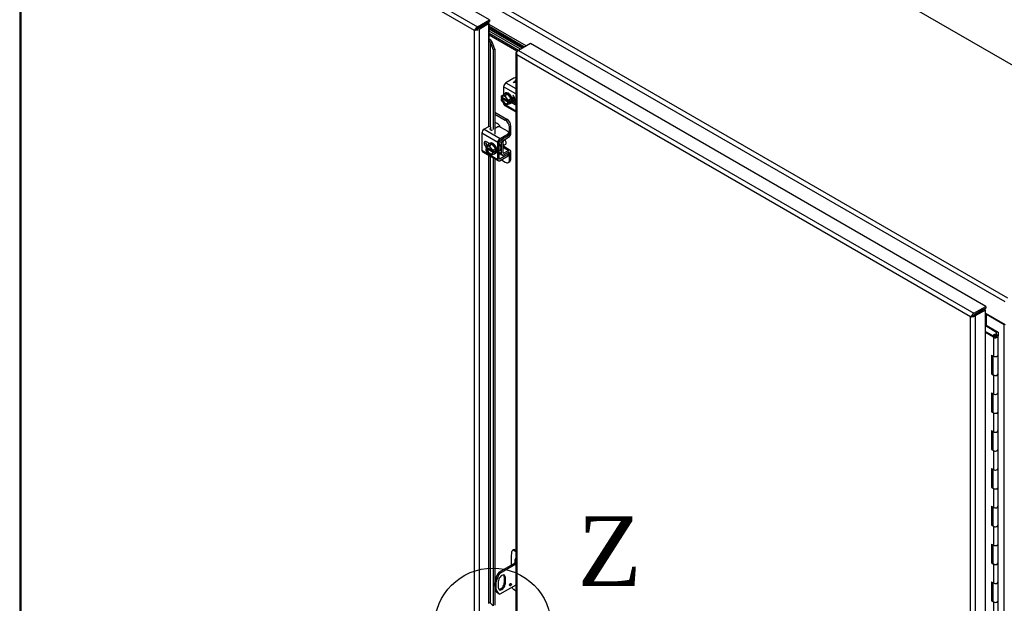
# Model space of a CAD drawing. Header units: inches. Extents: x 2 to 538, y -2 to 358.
# Tile 36 of 38: x 469 to 511, y 310 to 335. Entities that reach past the tile are written whole.
import ezdxf
from ezdxf.enums import TextEntityAlignment as Align
from ezdxf.lldxf.tags import DXFTag

# ---------------------------------------------------------------- set-up
doc = ezdxf.new("R2010")
doc.units = ezdxf.units.IN
doc.header["$MEASUREMENT"] = 0
for name, color, linetype in [('COM40153-2', 7, 'Continuous'), ('COM42667', 7, 'Continuous'), ('COM42780', 7, 'Continuous'), ('COM50780', 7, 'Continuous'), ('COM52167-15', 7, 'Continuous'), ('COM52168-15', 7, 'Continuous'), ('COM54746-68', 7, 'Continuous'), ('COM70098', 7, 'Continuous'), ('COM70110-2', 7, 'Continuous'), ('COM71188-5', 7, 'Continuous'), ('Default', 7, 'Continuous'), ('GSK86006', 7, 'Continuous'), ('SCC19011', 7, 'Continuous'), ('SPR20265', 7, 'Continuous'), ('WAF25035', 7, 'Continuous')]:
    doc.layers.add(name, color=color, linetype=linetype)
doc.styles.add('SEACAD_Times_New_Roman', font='times.ttf')
tags = doc.linetypes.add('CENTER2', pattern=[1.125, 0.75, -0.125, 0.125, -0.125]).pattern_tags.tags
tags[10:11] = [DXFTag(74, 4), DXFTag(75, 0), DXFTag(340, '0'), DXFTag(46, 0.0), DXFTag(50, 0.0), DXFTag(44, 0.0), DXFTag(45, 0.0)]
tags[8:9] = [DXFTag(74, 4), DXFTag(75, 0), DXFTag(340, '0'), DXFTag(46, 0.0), DXFTag(50, 0.0), DXFTag(44, 0.0), DXFTag(45, 0.0)]
tags[6:7] = [DXFTag(74, 4), DXFTag(75, 0), DXFTag(340, '0'), DXFTag(46, 0.0), DXFTag(50, 0.0), DXFTag(44, 0.0), DXFTag(45, 0.0)]
tags[4:5] = [DXFTag(74, 4), DXFTag(75, 0), DXFTag(340, '0'), DXFTag(46, 0.0), DXFTag(50, 0.0), DXFTag(44, 0.0), DXFTag(45, 0.0)]

# ---------------------------------------------------------------- blocks, each defined once
blk = doc.blocks.new('SE5')
at = {"layer": 'COM40153-2', "color": 7, "linetype": 'Continuous'}
for p, q in [((489.939, 311.575), (489.96, 311.835)), ((490.035, 311.913), (489.985, 311.884)), ((490.09, 311.91), (490.04, 311.882)), ((490.04, 311.882), (490.136, 311.836)), ((490.136, 311.888), (490.09, 311.91)), ((489.939, 311.253), (489.939, 311.575)), ((490.094, 311.456), (490.136, 311.481)), ((490.094, 311.456), (490.094, 311.342)), ((490.136, 310.129), (490.04, 310.194))]:
    blk.add_line(p, q, dxfattribs=at)
for centre, major_axis, start_param, end_param in [((490.048, 311.776), (0.063, -0.108), 2.443461, 3.839724), ((490.097, 311.804), (0.062, -0.108), 2.443461, 3.141593), ((490.226, 311.38), (0.094, -0.162), 3.102013, 3.926991), ((490.048, 310.292), (-0.062, 0.108), 1.242019, 2.268928), ((489.06, 309.528), (-0.175, 0), 5.101688, 5.497787)]:
    blk.add_ellipse(centre, major_axis=major_axis, ratio=0.57735, start_param=start_param, end_param=end_param, dxfattribs=at)
at = {"layer": 'COM42667', "color": 7, "linetype": 'Continuous'}
for p, q in [((490.049, 332.279), (489.708, 332.082)), ((490.102, 332.177), (490.122, 332.188)), ((490.126, 332.163), (490.102, 332.177)), ((490.103, 332.176), (490.122, 332.187)), ((490.122, 332.188), (490.136, 332.18)), ((490.122, 332.187), (490.122, 332.188)), ((490.122, 332.187), (490.136, 332.179)), ((489.607, 331.907), (489.607, 331.572)), ((490.136, 331.602), (489.607, 331.907)), ((489.708, 332.082), (490.136, 331.835)), ((490.011, 332.097), (490.126, 332.163)), ((490.029, 332.087), (490.011, 332.097)), ((490.012, 332.097), (490.126, 332.162)), ((490.136, 332.097), (490.029, 332.087)), ((490.136, 332.144), (490.068, 332.105)), ((490.068, 332.105), (490.136, 332.112)), ((490.068, 332.104), (490.136, 332.111)), ((490.068, 332.104), (490.068, 332.105)), ((490.126, 332.162), (490.126, 332.163)), ((490.099, 331.374), (489.957, 331.456)), ((489.607, 331.194), (489.607, 331.179)), ((489.607, 331.179), (489.627, 331.168)), ((489.636, 331.114), (490.136, 330.825)), ((489.676, 331.14), (490.136, 330.874)), ((489.957, 331.226), (490.099, 331.145)), ((489.985, 331.288), (490.136, 331.2)), ((490.136, 331.167), (490.099, 331.145)), ((488.948, 330.179), (488.768, 330.074)), ((488.768, 330.074), (489.454, 329.678)), ((489.025, 330.081), (489.05, 330.147)), ((489.025, 330.067), (489.025, 330.081)), ((489.05, 330.069), (489.042, 330.049)), ((489.05, 330.069), (489.05, 330.147)), ((489.051, 330.077), (489.051, 330.154)), ((489.31, 330.156), (489.233, 330.111)), ((489.795, 329.977), (489.486, 330.156)), ((489.353, 329.503), (488.667, 329.899)), ((488.667, 329.899), (488.667, 329.171)), ((489.454, 329.678), (489.795, 329.875)), ((489.454, 329.601), (489.795, 329.798)), ((489.795, 329.798), (489.795, 329.875)), ((489.831, 329.849), (489.831, 329.926)), ((488.998, 329.459), (488.861, 329.538)), ((489.353, 328.775), (489.353, 329.503)), ((489.42, 328.814), (489.42, 329.542)), ((488.667, 329.171), (488.964, 329)), ((488.696, 329.106), (489.382, 328.71)), ((489.013, 328.972), (489.353, 328.775)), ((489.454, 328.795), (489.42, 328.814)), ((489.795, 328.992), (489.454, 328.795)), ((489.795, 328.914), (489.454, 328.717)), ((489.795, 328.914), (489.795, 328.992)), ((489.831, 328.965), (489.831, 329.043))]:
    blk.add_line(p, q, dxfattribs=at)
for centre, major_axis, start_param, end_param in [((490.137, 332.228), (0.125, 0), 1.579183, 2.356194), ((489.708, 331.966), (-0.071, -0.124), 3.926991, 5.497787), ((490.099, 331.259), (-0.07, 0.122), 5.10701, 5.497787), ((489.708, 331.238), (0.071, 0.124), 2.356194, 3.141593), ((490.099, 331.259), (-0.07, 0.122), 2.356194, 2.746972), ((488.768, 329.958), (-0.072, -0.124), 3.926991, 5.497787), ((488.991, 330.154), (-0.06, 0), 2.929457, 5.497787), ((489.084, 330.074), (0.06, 0), 3.141593, 5.497787), ((488.991, 330.077), (-0.06, 0), 2.929457, 3.141594), ((489.398, 330.105), (0.125, 0), 0.785398, 2.356194), ((489.454, 329.562), (0.072, 0.124), 0.785398, 2.356194), ((489.706, 329.926), (-0.125, 0), 2.356194, 3.926991), ((489.706, 329.849), (-0.125, 0), 2.356194, 3.141593), ((488.861, 329.423), (0.07, -0.122), 2.356194, 5.249698), ((488.928, 329.462), (0.07, -0.122), 3.6401, 5.141192), ((489.454, 329.562), (0.024, 0.0416), 0.785398, 2.356194), ((488.768, 329.23), (0.072, 0.124), 2.356194, 3.141593), ((489.454, 328.834), (0.072, 0.124), 2.356194, 3.926991), ((489.454, 328.834), (0.024, 0.0416), 2.356194, 3.926991), ((489.706, 329.043), (-0.125, 0), 2.356194, 3.625446), ((489.706, 328.965), (-0.125, 0), 2.356194, 3.141593)]:
    blk.add_ellipse(centre, major_axis=major_axis, ratio=0.57735, start_param=start_param, end_param=end_param, dxfattribs=at)
at = {"layer": 'COM42780', "color": 7, "linetype": 'Continuous'}
for p, q in [((490.136, 331.218), (490.047, 331.27)), ((489.233, 330.809), (489.746, 330.513)), ((489.233, 330.732), (489.679, 330.474)), ((489.679, 330.474), (489.746, 330.513)), ((489.325, 330.322), (489.233, 330.375)), ((489.923, 330.207), (489.856, 330.168)), ((489.856, 329.864), (489.856, 330.168)), ((489.923, 329.903), (489.923, 330.207)), ((489.607, 329.69), (489.618, 329.684)), ((489.618, 329.684), (489.822, 329.806)), ((489.619, 329.607), (489.823, 329.729)), ((489.813, 329.811), (489.822, 329.806)), ((489.831, 329.878), (489.856, 329.864)), ((489.424, 329.564), (489.518, 329.509)), ((489.518, 329.024), (489.518, 329.509)), ((489.586, 329.063), (489.586, 329.548)), ((489.591, 329.292), (489.823, 329.157)), ((489.893, 329.163), (489.609, 329.328)), ((489.42, 329.081), (489.518, 329.024)), ((489.42, 329.033), (489.548, 328.959)), ((489.586, 329.063), (489.619, 329.043)), ((489.822, 329.079), (489.618, 328.965)), ((489.823, 329.157), (489.619, 329.043)), ((489.822, 329.079), (489.856, 329.059)), ((489.856, 328.755), (489.856, 329.059)), ((489.856, 328.755), (489.923, 328.794)), ((489.923, 328.794), (489.923, 329.098)), ((489.511, 328.75), (489.679, 328.653)), ((489.804, 328.641), (489.871, 328.68))]:
    blk.add_line(p, q, dxfattribs=at)
for centre, major_axis, start_param, end_param in [((489.679, 330.27), (0.125, -0.217), 0.785398, 2.356194), ((489.746, 330.309), (-0.125, 0.217), 3.926991, 5.497787), ((489.325, 330.118), (0.125, -0.217), 1.463912, 2.356194), ((489.619, 329.568), (-0.071, -0.124), 3.944444, 5.497787), ((489.822, 329.845), (-0.024, -0.0416), 0.802851, 2.356194), ((489.822, 329.845), (-0.072, -0.124), 0.802851, 2.356194), ((489.619, 329.568), (-0.024, -0.0416), 3.944444, 5.497787), ((489.476, 329.447), (0.098, -0.169), 0.133398, 1.437398), ((489.619, 329.083), (0.071, 0.124), 2.356194, 3.909538), ((489.619, 329.083), (0.024, 0.0416), 2.356194, 3.909538), ((489.822, 329.04), (-0.024, -0.0416), 2.356194, 3.909538), ((489.822, 329.04), (-0.071, -0.124), 2.356194, 3.909538), ((489.746, 328.896), (-0.125, 0.217), 3.141593, 3.926991), ((489.679, 328.857), (-0.125, 0.217), 2.356194, 3.926991)]:
    blk.add_ellipse(centre, major_axis=major_axis, ratio=0.57735, start_param=start_param, end_param=end_param, dxfattribs=at)
at = {"layer": 'COM50780', "color": 7, "linetype": 'Continuous'}
for p, q in [((489.392, 310.937), (490.136, 311.367)), ((489.392, 310.937), (489.443, 310.908)), ((489.443, 310.908), (490.136, 311.308)), ((489.374, 310.536), (489.374, 310.281)), ((489.633, 310.744), (489.683, 310.715)), ((489.633, 310.744), (489.633, 310.489)), ((489.633, 310.489), (489.683, 310.46)), ((489.683, 310.46), (489.683, 310.715)), ((490.136, 310.389), (489.443, 309.989)), ((489.368, 310.031), (489.419, 310.001))]:
    blk.add_line(p, q, dxfattribs=at)
for centre, major_axis, start_param, end_param in [((489.743, 310.68), (0.375, 0.65), 1.508132, 3.141593), ((489.794, 310.651), (0.375, 0.65), 1.508132, 3.204257), ((489.529, 310.625), (-0.109, -0.189), 2.356194, 5.497787), ((489.478, 310.4), (0.109, 0.189), 3.376486, 5.497787), ((489.478, 310.655), (-0.109, -0.189), 2.356194, 2.906699), ((489.529, 310.37), (0.109, 0.189), 2.356194, 5.497787), ((489.851, 310.437), (-0.0313, -0.0541), 0.952017, 2.189576)]:
    blk.add_ellipse(centre, major_axis=major_axis, ratio=0.57735, start_param=start_param, end_param=end_param, dxfattribs=at)
blk.add_ellipse((489.902, 310.407), major_axis=(0.0312, 0.0541), ratio=0.57735, dxfattribs=at)
at = {"layer": 'COM52167-15', "color": 7, "linetype": 'Continuous'}
for p, q in [((490.178, 333.442), (490.246, 333.48)), ((490.763, 333.779), (490.246, 333.48)), ((490.246, 333.48), (509.91, 322.127)), ((490.607, 333.695), (490.615, 333.694)), ((510.428, 322.426), (490.763, 333.779)), ((490.136, 333.383), (490.136, 275.904)), ((490.165, 333.374), (490.138, 333.372)), ((490.178, 333.286), (490.178, 275.885)), ((509.775, 321.971), (490.178, 333.286)), ((490.178, 333.286), (490.178, 333.286)), ((490.178, 333.286), (490.178, 333.286)), ((490.178, 333.286), (490.178, 333.286)), ((490.178, 333.286), (490.178, 333.286)), ((490.178, 333.286), (490.178, 333.286)), ((509.91, 322.127), (510.428, 322.426)), ((510.428, 322.426), (510.428, 322.348)), ((509.775, 321.971), (509.866, 322.024)), ((509.866, 322.024), (509.775, 321.972)), ((509.775, 321.972), (509.775, 321.971)), ((509.775, 321.972), (509.775, 321.972)), ((509.775, 264.571), (509.775, 321.971)), ((509.775, 321.971), (509.775, 321.971)), ((509.775, 321.971), (509.775, 321.971)), ((509.866, 322.024), (509.83, 322.035)), ((509.866, 322.024), (509.857, 321.987)), ((509.91, 322.05), (509.866, 322.024)), ((509.866, 322.024), (509.91, 322.049)), ((509.91, 322.049), (510.428, 322.348)), ((510.353, 322.305), (509.91, 322.049)), ((509.91, 322.05), (509.91, 322.049)), ((509.91, 322.049), (509.91, 322.049)), ((509.91, 322.049), (509.91, 322.049)), ((509.91, 322.049), (509.91, 322.049)), ((510.421, 322.267), (509.977, 322.011)), ((509.977, 322.011), (509.977, 264.532)), ((510.421, 322.267), (510.353, 322.305)), ((510.421, 264.788), (510.421, 322.267))]:
    blk.add_line(p, q, dxfattribs=at)
for centre, radius, start, end in [((490.305, 333.398), 0.169, 188.668, 221.4311), ((490.424, 333.369), 0.26, 175.7057, 198.6064), ((510.003, 321.83), 0.268, 130.2492, 148.191), ((509.767, 322.24), 0.268, 271.809, 289.7508)]:
    blk.add_arc(centre, radius, start, end, dxfattribs=at)
for centre, major_axis, start_param, end_param in [((490.246, 333.364), (0.072, 0.124), 0.785398, 1.701633), ((490.561, 333.702), (0.048, 0), 5.497787, 6.037319), ((490.279, 333.383), (0.143, 0), 2.356194, 3.27243), ((509.91, 322.01), (0.072, 0.124), 0.785398, 1.701633), ((509.876, 322.069), (0.143, 0), 4.581552, 5.497787)]:
    blk.add_ellipse(centre, major_axis=major_axis, ratio=0.57735, start_param=start_param, end_param=end_param, dxfattribs=at)
at = {"layer": 'COM52168-15', "color": 7, "linetype": 'Continuous'}
for p, q in [((468.811, 345.856), (488.476, 334.502)), ((488.993, 334.801), (469.329, 346.154)), ((468.702, 345.758), (468.702, 288.28)), ((488.341, 334.347), (468.744, 345.661)), ((468.744, 345.661), (468.744, 288.26)), ((488.476, 334.502), (488.993, 334.801)), ((488.476, 334.425), (488.993, 334.724)), ((488.993, 334.801), (488.993, 334.724)), ((488.341, 334.347), (488.431, 334.399)), ((488.431, 334.399), (488.341, 334.347)), ((488.341, 276.946), (488.341, 334.347)), ((488.341, 334.347), (488.341, 334.347)), ((488.341, 334.347), (488.341, 334.347)), ((488.341, 334.347), (488.341, 334.347)), ((488.341, 334.347), (488.341, 334.347)), ((488.431, 334.399), (488.395, 334.41)), ((488.431, 334.399), (488.423, 334.362)), ((488.431, 334.399), (488.476, 334.425)), ((488.476, 334.425), (488.431, 334.399)), ((488.475, 334.425), (488.476, 334.425)), ((488.892, 334.665), (488.476, 334.425)), ((488.476, 334.425), (488.476, 334.425)), ((488.476, 334.424), (488.476, 334.425)), ((488.476, 334.425), (488.476, 334.425)), ((488.959, 334.626), (488.543, 334.386)), ((488.543, 334.386), (488.543, 308.446)), ((488.982, 334.634), (488.958, 334.687)), ((488.959, 334.626), (488.959, 330.184)), ((488.982, 333.919), (488.982, 334.634)), ((489.035, 333.806), (489.117, 333.833)), ((489.035, 333.806), (489.151, 333.5)), ((489.035, 330.178), (489.035, 333.806)), ((489.233, 333.528), (489.117, 333.833)), ((489.233, 333.528), (489.151, 333.5)), ((489.151, 333.5), (489.151, 330.064)), ((489.233, 333.528), (489.233, 329.862)), ((488.959, 329.481), (488.959, 329.423)), ((488.959, 328.954), (488.959, 309.61)), ((489.035, 309.607), (489.035, 328.91)), ((489.151, 328.843), (489.151, 309.491)), ((489.233, 328.796), (489.233, 310.554)), ((489.233, 310.217), (489.233, 309.518)), ((488.982, 309.618), (488.982, 309.62)), ((489.151, 309.491), (489.035, 309.607))]:
    blk.add_line(p, q, dxfattribs=at)
for centre, radius, start, end in [((488.569, 334.206), 0.268, 130.2492, 148.191), ((488.332, 334.615), 0.268, 271.809, 289.7508), ((488.852, 333.691), 0.3, 28.2108, 69.3254), ((488.696, 333.716), 0.351, 14.9102, 35.4509)]:
    blk.add_arc(centre, radius, start, end, dxfattribs=at)
for centre, major_axis, start_param, end_param in [((488.476, 334.385), (0.072, 0.124), 0.785398, 1.701633), ((488.442, 334.444), (0.143, 0), 4.581552, 5.497787), ((488.993, 334.607), (-0.143, 0), 4.958256, 5.497787), ((488.993, 334.607), (-0.048, 0), 4.958256, 5.497787), ((488.993, 309.593), (-0.048, 0), 3.665191, 4.958256)]:
    blk.add_ellipse(centre, major_axis=major_axis, ratio=0.57735, start_param=start_param, end_param=end_param, dxfattribs=at)
at = {"layer": 'COM54746-68', "color": 7, "linetype": 'Continuous'}
for p, q in [((510.421, 321.588), (510.456, 321.608)), ((510.903, 321.3), (510.421, 321.578)), ((510.456, 321.608), (510.965, 321.314)), ((510.421, 321.34), (510.809, 321.116)), ((510.765, 321.091), (510.421, 321.29)), ((510.805, 321.159), (510.758, 321.182)), ((510.758, 321.182), (510.758, 321.146)), ((510.798, 321.139), (510.798, 321.123)), ((510.805, 321.159), (510.805, 321.154)), ((510.898, 321.125), (510.898, 321.139)), ((510.903, 321.198), (510.903, 321.3)), ((510.965, 321.314), (510.965, 321.142)), ((510.965, 320.322), (510.965, 321.139)), ((510.765, 321.091), (510.765, 320.274)), ((510.683, 320.322), (510.683, 319.505)), ((510.683, 320.322), (510.765, 320.274)), ((510.726, 320.297), (510.726, 319.531)), ((510.731, 320.294), (510.731, 319.506)), ((510.965, 319.506), (510.965, 320.322)), ((510.726, 319.531), (510.683, 319.505)), ((510.683, 319.505), (510.765, 319.458)), ((510.726, 319.531), (510.731, 319.528)), ((510.765, 319.458), (510.765, 318.641)), ((510.965, 318.689), (510.965, 319.506)), ((510.683, 318.689), (510.683, 317.872)), ((510.683, 318.689), (510.765, 318.641)), ((510.726, 318.664), (510.726, 317.898)), ((510.731, 318.661), (510.731, 317.873)), ((510.965, 317.873), (510.965, 318.689)), ((510.726, 317.898), (510.683, 317.872)), ((510.683, 317.872), (510.765, 317.825)), ((510.726, 317.898), (510.731, 317.895)), ((510.765, 317.825), (510.765, 317.008)), ((510.965, 317.056), (510.965, 317.873)), ((510.683, 317.056), (510.683, 316.239)), ((510.683, 317.056), (510.765, 317.008)), ((510.726, 317.031), (510.726, 316.265)), ((510.731, 317.028), (510.731, 316.24)), ((510.965, 316.24), (510.965, 317.056)), ((510.726, 316.265), (510.683, 316.239)), ((510.683, 316.239), (510.765, 316.192)), ((510.726, 316.265), (510.731, 316.262)), ((510.765, 316.192), (510.765, 315.375)), ((510.965, 315.423), (510.965, 316.24)), ((510.683, 315.423), (510.683, 314.606)), ((510.683, 315.423), (510.765, 315.375)), ((510.726, 315.398), (510.726, 314.632)), ((510.731, 315.395), (510.731, 314.607)), ((510.965, 314.607), (510.965, 315.423)), ((510.726, 314.632), (510.683, 314.606)), ((510.683, 314.606), (510.765, 314.559)), ((510.726, 314.632), (510.731, 314.629)), ((510.765, 314.559), (510.765, 313.742)), ((510.965, 313.79), (510.965, 314.607)), ((510.683, 313.79), (510.683, 312.973)), ((510.683, 313.79), (510.765, 313.742)), ((510.726, 313.765), (510.726, 312.999)), ((510.731, 313.762), (510.731, 312.974)), ((510.965, 312.974), (510.965, 313.79)), ((510.726, 312.999), (510.683, 312.973)), ((510.683, 312.973), (510.765, 312.926)), ((510.726, 312.999), (510.731, 312.996)), ((510.765, 312.926), (510.765, 312.109)), ((510.965, 312.157), (510.965, 312.974)), ((510.683, 312.157), (510.683, 311.34)), ((510.683, 312.157), (510.765, 312.109)), ((510.726, 312.132), (510.726, 311.366)), ((510.731, 312.129), (510.731, 311.341)), ((510.965, 311.341), (510.965, 312.157)), ((510.726, 311.366), (510.683, 311.34)), ((510.683, 311.34), (510.765, 311.293)), ((510.726, 311.366), (510.731, 311.363)), ((510.965, 310.524), (510.965, 311.341)), ((510.765, 311.293), (510.765, 310.476)), ((510.683, 310.524), (510.683, 309.707)), ((510.683, 310.524), (510.765, 310.476)), ((510.726, 310.499), (510.726, 309.733)), ((510.731, 310.496), (510.731, 309.708)), ((510.965, 309.708), (510.965, 310.524)), ((510.726, 309.733), (510.683, 309.707)), ((510.683, 309.707), (510.765, 309.66)), ((510.726, 309.733), (510.731, 309.73)), ((510.765, 309.66), (510.765, 308.843)), ((510.965, 308.891), (510.965, 309.708))]:
    blk.add_line(p, q, dxfattribs=at)
for centre, major_axis, start_param, end_param in [((510.848, 321.139), (-0.117, 0), 0.785398, 5.588822), ((510.848, 321.139), (-0.055, 0), 0.785398, 5.588822), ((510.848, 321.139), (0.117, 0), 0.045517, 1.082582), ((510.848, 320.322), (-0.117, 0), 0.785398, 3.141593), ((510.848, 320.322), (-0.117, 0), 0.785398, 3.141593), ((510.848, 319.506), (-0.117, 0), 0, 3.141593), ((510.848, 319.506), (-0.117, 0), 0.785398, 3.141593), ((510.848, 318.689), (-0.117, 0), 0.785398, 3.141593), ((510.848, 318.689), (-0.117, 0), 0.785398, 3.141593), ((510.848, 317.873), (-0.117, 0), 0, 3.141593), ((510.848, 317.873), (-0.117, 0), 0.785398, 3.141593), ((510.848, 317.056), (-0.117, 0), 0.785398, 3.141593), ((510.848, 317.056), (-0.117, 0), 0.785398, 3.141593), ((510.848, 316.24), (-0.117, 0), 0, 3.141593), ((510.848, 316.24), (-0.117, 0), 0.785398, 3.141593), ((510.848, 315.423), (-0.117, 0), 0.785398, 3.141593), ((510.848, 315.423), (-0.117, 0), 0.785398, 3.141593), ((510.848, 314.607), (-0.117, 0), 0, 3.141593), ((510.848, 314.607), (-0.117, 0), 0.785398, 3.141593), ((510.848, 313.79), (-0.117, 0), 0.785398, 3.141593), ((510.848, 313.79), (-0.117, 0), 0.785398, 3.141593), ((510.848, 312.974), (-0.117, 0), 0, 3.141593), ((510.848, 312.974), (-0.117, 0), 0.785398, 3.141593), ((510.848, 312.157), (-0.117, 0), 0.785398, 3.141593), ((510.848, 312.157), (-0.117, 0), 0.785398, 3.141593), ((510.848, 311.341), (-0.117, 0), 0, 3.141593), ((510.848, 311.341), (-0.117, 0), 0.785398, 3.141593), ((510.848, 310.524), (-0.117, 0), 0.785398, 3.141593), ((510.848, 310.524), (-0.117, 0), 0.785398, 3.141593), ((510.848, 309.708), (-0.117, 0), 0, 3.141593), ((510.848, 309.708), (-0.117, 0), 0.785398, 3.141593)]:
    blk.add_ellipse(centre, major_axis=major_axis, ratio=0.57735, start_param=start_param, end_param=end_param, dxfattribs=at)
blk.add_ellipse((510.848, 321.139), major_axis=(0.05, 0), ratio=0.57735, dxfattribs=at)
at = {"layer": 'COM70098', "color": 7, "linetype": 'Continuous'}
for p, q in [((490.402, 333.571), (488.982, 334.391)), ((490.335, 333.532), (488.982, 334.314)), ((490.247, 333.481), (488.982, 334.212)), ((490.18, 333.442), (488.982, 334.134))]:
    blk.add_line(p, q, dxfattribs=at)
at = {"layer": 'COM70110-2', "color": 7, "linetype": 'Continuous'}
for p, q in [((520.172, 327.878), (477.835, 352.321)), ((511.267, 322.621), (468.93, 347.064)), ((469.032, 347.239), (511.368, 322.796)), ((488.811, 334.618), (488.811, 334.618)), ((488.879, 334.657), (488.879, 334.657)), ((490.581, 333.674), (488.982, 334.598)), ((488.982, 334.52), (490.514, 333.635)), ((488.982, 334.503), (490.499, 333.627)), ((488.982, 334.426), (490.432, 333.588)), ((510.245, 322.243), (510.245, 322.243)), ((510.313, 322.282), (510.313, 322.282)), ((510.421, 322.128), (511.267, 321.639))]:
    blk.add_line(p, q, dxfattribs=at)
at = {"layer": 'COM71188-5', "color": 7, "linetype": 'Continuous'}
for p, q in [((511.233, 321.634), (510.463, 322.079)), ((510.463, 321.604), (510.463, 322.079)), ((511.233, 264.99), (511.233, 321.634))]:
    blk.add_line(p, q, dxfattribs=at)
blk.add_ellipse((510.429, 322.059), major_axis=(0.048, 0), ratio=0.57735, start_param=0.785398, end_param=1.748507, dxfattribs=at)
at = {"layer": 'GSK86006', "color": 7, "linetype": 'Continuous'}
for p, q in [((490.335, 333.532), (488.982, 334.314)), ((490.247, 333.481), (488.982, 334.212))]:
    blk.add_line(p, q, dxfattribs=at)
at = {"layer": 'SCC19011', "color": 7, "linetype": 'Continuous'}
for p, q in [((489.499, 331.51), (489.627, 331.584)), ((489.651, 331.53), (489.499, 331.51)), ((489.499, 331.51), (489.499, 331.449)), ((489.514, 331.44), (489.499, 331.449)), ((489.566, 331.432), (489.499, 331.393)), ((489.499, 331.393), (489.499, 331.332)), ((489.499, 331.393), (489.514, 331.385)), ((489.499, 331.332), (489.651, 331.136)), ((489.549, 331.452), (489.528, 331.44)), ((489.528, 331.385), (489.549, 331.397)), ((489.781, 331.319), (489.549, 331.452)), ((489.549, 331.397), (489.81, 331.246)), ((489.566, 331.442), (489.566, 331.432)), ((489.566, 331.432), (489.784, 331.306)), ((489.779, 331.604), (489.627, 331.584)), ((489.651, 331.53), (489.779, 331.604)), ((489.803, 331.334), (489.651, 331.53)), ((489.931, 331.408), (489.779, 331.604)), ((489.803, 331.334), (489.931, 331.408)), ((489.803, 331.273), (489.803, 331.334)), ((489.931, 331.23), (489.931, 331.408)), ((489.981, 331.383), (490.032, 331.412)), ((489.651, 331.136), (489.803, 331.156)), ((489.803, 331.273), (489.789, 331.281)), ((489.81, 331.246), (489.789, 331.234)), ((489.789, 331.226), (489.803, 331.218)), ((489.871, 331.312), (489.803, 331.273)), ((489.871, 331.256), (489.803, 331.218)), ((489.803, 331.156), (489.931, 331.23)), ((489.803, 331.156), (489.803, 331.218)), ((489.822, 331.284), (489.871, 331.256)), ((489.871, 331.256), (489.871, 331.312)), ((488.836, 329.342), (488.964, 329.416)), ((488.988, 329.362), (488.836, 329.342)), ((488.836, 329.342), (488.836, 329.281)), ((488.851, 329.272), (488.836, 329.281)), ((488.904, 329.264), (488.836, 329.225)), ((488.836, 329.225), (488.836, 329.164)), ((488.836, 329.225), (488.851, 329.217)), ((488.886, 329.284), (488.865, 329.272)), ((488.865, 329.217), (488.886, 329.229)), ((489.118, 329.151), (488.886, 329.284)), ((488.886, 329.229), (489.147, 329.078)), ((488.904, 329.274), (488.904, 329.264)), ((488.904, 329.264), (489.121, 329.138)), ((489.116, 329.436), (488.964, 329.416)), ((488.988, 329.362), (489.116, 329.436)), ((489.14, 329.166), (488.988, 329.362)), ((489.268, 329.24), (489.116, 329.436)), ((489.14, 329.166), (489.268, 329.24)), ((489.268, 329.062), (489.268, 329.24)), ((489.613, 329.385), (489.695, 329.432)), ((488.836, 329.164), (488.988, 328.968)), ((488.988, 328.968), (489.14, 328.988)), ((489.14, 329.105), (489.126, 329.113)), ((489.147, 329.078), (489.126, 329.066)), ((489.126, 329.058), (489.14, 329.05)), ((489.14, 329.105), (489.14, 329.166)), ((489.208, 329.144), (489.14, 329.105)), ((489.208, 329.088), (489.14, 329.05)), ((489.14, 328.988), (489.268, 329.062)), ((489.14, 328.988), (489.14, 329.05)), ((489.16, 329.116), (489.208, 329.088)), ((489.208, 329.088), (489.208, 329.144))]:
    blk.add_line(p, q, dxfattribs=at)
for centre, start, end in [((489.521, 331.454), 242.8525, 296.623), ((489.521, 331.399), 242.8527, 296.6228), ((488.858, 329.286), 242.8525, 296.623), ((488.858, 329.231), 242.8527, 296.6228)]:
    blk.add_arc(centre, 0.0158, start, end, dxfattribs=at)
for centre, major_axis, start_param, end_param in [((489.651, 331.333), (0.099, -0.171), 0.958412, 3.753977), ((489.651, 331.333), (-0.099, 0.171), 0.958412, 3.753977), ((489.658, 331.337), (0.094, -0.162), 3.141593, 3.744649), ((489.658, 331.337), (-0.094, 0.162), 0.96774, 3.141593), ((489.68, 331.349), (0.094, -0.162), 3.254972, 3.744649), ((489.68, 331.349), (-0.094, 0.162), 0.96774, 3.028213), ((489.634, 329.538), (0.061, -0.106), 0, 2.159159), ((488.988, 329.165), (0.099, -0.171), 0.958412, 3.753977), ((488.988, 329.165), (-0.099, 0.171), 0.958412, 3.753977), ((488.995, 329.169), (0.094, -0.162), 3.141593, 3.744649), ((488.995, 329.169), (-0.094, 0.162), 0.96774, 3.141593), ((489.017, 329.181), (0.094, -0.162), 3.254972, 3.744649), ((489.017, 329.181), (-0.094, 0.162), 0.96774, 3.028213)]:
    blk.add_ellipse(centre, major_axis=major_axis, ratio=0.57735, start_param=start_param, end_param=end_param, dxfattribs=at)
for points in [[(489.789, 331.234), (489.787, 331.233), (489.786, 331.232), (489.786, 331.228), (489.787, 331.227), (489.789, 331.226)], [(489.126, 329.066), (489.124, 329.065), (489.123, 329.064), (489.123, 329.06), (489.124, 329.059), (489.126, 329.058)]]:
    blk.add_open_spline(points, degree=3, knots=[0, 0, 0, 0, 0.5, 0.5, 1, 1, 1, 1], dxfattribs=at)
at = {"layer": 'SPR20265', "color": 7, "linetype": 'Continuous'}
for points, knots in [([(489.963, 331.239), (489.965, 331.239), (489.983, 331.237), (490.023, 331.242), (490.065, 331.28), (490.085, 331.348), (490.076, 331.448), (490.046, 331.511), (490.025, 331.549)], [0.93921053, 0.93921053, 0.93921053, 0.93921053, 0.94047098, 0.94897234, 0.96127131, 0.9731076, 0.98557501, 1, 1, 1, 1]), ([(489.984, 331.356), (489.987, 331.354), (490.006, 331.341), (490.025, 331.331), (490.04, 331.327)], [0.374594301, 0.374594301, 0.374594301, 0.374594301, 0.3762043, 0.384204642, 0.384204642, 0.384204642, 0.384204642]), ([(490.063, 331.331), (490.055, 331.328), (490.033, 331.326), (490.004, 331.336), (489.986, 331.346), (489.984, 331.347)], [0.42836365, 0.42836365, 0.42836365, 0.42836365, 0.43566633, 0.44618248, 0.44713509, 0.44713509, 0.44713509, 0.44713509]), ([(490.045, 331.399), (490.047, 331.385), (490.049, 331.349), (490.037, 331.303), (490.016, 331.283), (490.003, 331.277), (490.003, 331.277)], [0.02068154, 0.02068154, 0.02068154, 0.02068154, 0.02769697, 0.03906602, 0.05075865, 0.05107163, 0.05107163, 0.05107163, 0.05107163]), ([(490.086, 331.303), (490.089, 331.305), (490.107, 331.315), (490.121, 331.332), (490.129, 331.35), (490.129, 331.35)], [0.57678714, 0.57678714, 0.57678714, 0.57678714, 0.57895568, 0.5887247, 0.58907374, 0.58907374, 0.58907374, 0.58907374]), ([(490.034, 331.305), (490.022, 331.299), (490.005, 331.299), (489.985, 331.304), (489.984, 331.305)], [0.24266802, 0.24266802, 0.24266802, 0.24266802, 0.25460265, 0.2557076, 0.2557076, 0.2557076, 0.2557076]), ([(489.44, 329.149), (489.448, 329.153), (489.469, 329.169), (489.49, 329.209), (489.496, 329.271), (489.481, 329.351), (489.449, 329.415), (489.426, 329.45), (489.42, 329.457)], [0.48716601, 0.48716601, 0.48716601, 0.48716601, 0.49288118, 0.50183126, 0.51120069, 0.52181849, 0.53358825, 0.53675126, 0.53675126, 0.53675126, 0.53675126])]:
    blk.add_open_spline(points, degree=3, knots=knots, dxfattribs=at)
at = {"layer": 'WAF25035', "color": 7, "linetype": 'Continuous'}
for p, q in [((489.686, 331.642), (489.654, 331.623)), ((489.904, 331.19), (489.936, 331.209)), ((489.023, 329.474), (488.991, 329.455)), ((489.241, 329.022), (489.273, 329.041))]:
    blk.add_line(p, q, dxfattribs=at)
for centre, start_param, end_param in [((489.779, 331.407), 0, 0.412589), ((489.779, 331.407), 2.729004, 6.283185), ((489.811, 331.425), 3.141593, 6.283185), ((489.116, 329.239), 0, 0.412589), ((489.116, 329.239), 2.729004, 6.283185), ((489.148, 329.257), 3.141593, 6.283185)]:
    blk.add_ellipse(centre, major_axis=(-0.125, 0.217), ratio=0.57735, start_param=start_param, end_param=end_param, dxfattribs=at)
blk = doc.blocks.new('SE9')
at = {"color": 7, "linetype": 'Continuous', "style": 'SEACAD_Times_New_Roman'}
blk.add_text('Z', height=3, dxfattribs=at).set_placement((492.798, 313.353), align=Align.TOP_LEFT)
blk = doc.blocks.new('SE8')
at = {"layer": 'Default', "color": 7, "linetype": 'CENTER2'}
blk.add_circle((489.137, 308.603), 2.519, dxfattribs=at)
at = {"layer": 'Default'}
blk.add_blockref('SE9', (0, 0), dxfattribs=at)

msp = doc.modelspace()

# ---------------------------------------------------------------- block references
at = {"layer": 'Default'}
for name in ['SE5', 'SE8']:
    msp.add_blockref(name, (0, 0), dxfattribs=at)

doc.saveas('drawing.dxf')
